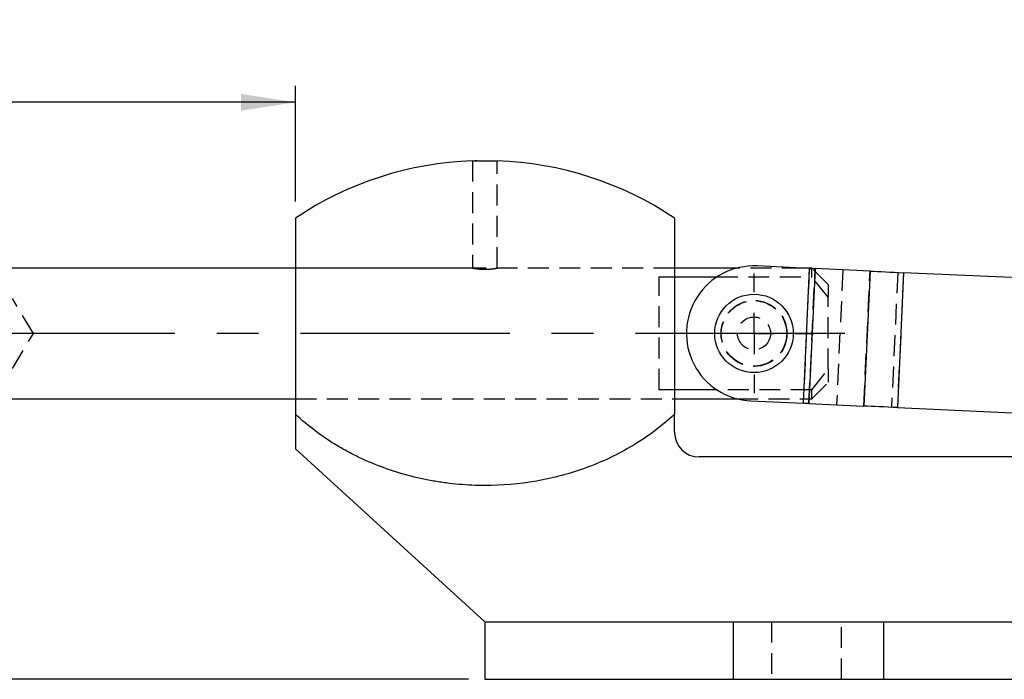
# Model space of a CAD drawing. Extents: x 76 to 781, y 22 to 547.
# Tile 13 of 19: x 194 to 314, y 404 to 484. Entities that reach past the tile are written whole.
import ezdxf

# ---------------------------------------------------------------- set-up
doc = ezdxf.new("R2010")
doc.units = 0
doc.header["$LTSCALE"] = 2
doc.linetypes.add('CENTERX2', pattern=[20.32, 12.7, -2.54, 2.54, -2.54])
doc.linetypes.add('HIDDEN', pattern=[1.905, 1.27, -0.635])
doc.layers.get('0').update_dxf_attribs({"linetype": 'CONTINUOUS'})
doc.styles.add('SLDTEXTSTYLE0', font='TXT', dxfattribs={"width": 0.75})
doc.dimstyles.new('SLDDIMSTYLE0', dxfattribs={"dimtxt": 7, "dimasz": 6.604, "dimexe": 0, "dimexo": 0.0625, "dimgap": 1.75, "dimtad": 1, "dimdec": 3, "dimrnd": 1e-09, "dimzin": 12, "dimtxsty": 'SLDTEXTSTYLE0', "dimsah": 1, "dimcen": 0.09, "dimazin": 3, "dimtfac": 1, "dimtdec": 3, "dimtofl": 0, "dimtmove": 0, "dimatfit": 3, "dimtolj": 1, "dimtzin": 12})
doc.dimstyles.new('SLDDIMSTYLE1', dxfattribs={"dimtxt": 7, "dimasz": 6.604, "dimexe": 0, "dimexo": 0.0625, "dimgap": 1.75, "dimtad": 1, "dimdec": 0, "dimrnd": 1e-09, "dimzin": 12, "dimtxsty": 'SLDTEXTSTYLE0', "dimsah": 1, "dimcen": 0.09, "dimazin": 3, "dimtfac": 1, "dimtdec": 0, "dimtofl": 0, "dimtmove": 0, "dimatfit": 3, "dimtolj": 1, "dimtzin": 12})

# ---------------------------------------------------------------- blocks, each defined once
blk = doc.blocks.new('_D')
at = {"color": 179, "linetype": 'CONTINUOUS'}
for p, q in [((135.44, 445.98), (105.39, 445.98)), ((107.39, 403.98), (107.39, 445.98)), ((248.79, 403.98), (105.39, 403.98))]:
    blk.add_line(p, q, dxfattribs=at)
for points in [[(107.39, 445.98), (106.37, 439.37), (108.4, 439.37)], [(107.39, 403.98), (108.4, 410.58), (106.37, 410.58)]]:
    blk.add_solid(points, dxfattribs=at)
at = {"color": 179, "linetype": 'CONTINUOUS', "insert": (98.36, 418.15, 0.1), "char_height": 7, "attachment_point": 1, "rotation": 90, "style": 'SLDTEXTSTYLE0'}
blk.add_mtext('42', dxfattribs=at)
blk = doc.blocks.new('_D_1')
at = {"color": 179, "linetype": 'CONTINUOUS'}
for p, q in [((236.31, 534.66), (431.54, 534.66)), ((429.54, 403.98), (429.54, 534.66)), ((406.79, 403.98), (431.54, 403.98))]:
    blk.add_line(p, q, dxfattribs=at)
for points in [[(429.54, 534.66), (428.52, 528.06), (430.55, 528.06)], [(429.54, 403.98), (430.55, 410.58), (428.52, 410.58)]]:
    blk.add_solid(points, dxfattribs=at)
at = {"color": 179, "linetype": 'CONTINUOUS', "insert": (420.51, 457.91, 0.1), "char_height": 7, "attachment_point": 1, "rotation": 90, "style": 'SLDTEXTSTYLE0'}
blk.add_mtext('131', dxfattribs=at)
blk = doc.blocks.new('_D_2')
at = {"color": 179, "linetype": 'CONTINUOUS'}
for p, q in [((140.44, 454.91), (140.44, 476.04)), ((227.79, 461.98), (227.79, 476.04)), ((227.79, 474.04), (140.44, 474.04))]:
    blk.add_line(p, q, dxfattribs=at)
for points in [[(140.44, 474.04), (147.04, 473.02), (147.04, 475.06)], [(227.79, 474.04), (221.18, 475.06), (221.18, 473.02)]]:
    blk.add_solid(points, dxfattribs=at)
at = {"color": 179, "linetype": 'CONTINUOUS', "insert": (172.66, 483.06, 0.1), "char_height": 7, "attachment_point": 1, "style": 'SLDTEXTSTYLE0'}
blk.add_mtext('87', dxfattribs=at)
blk = doc.blocks.new('SW_CENTERMARKSYMBOL_2')
at = {"color": 0, "linetype": 'CONTINUOUS'}
for p, q in [((0, 5), (0, 7.2625)), ((0, 0), (0, 2.5)), ((-5, 0), (-7.2625, 0)), ((0, 0), (-2.5, 0)), ((0, 0), (0, -2.5)), ((0, 0), (2.5, 0)), ((5, 0), (7.2625, 0)), ((0, -5), (0, -7.2625))]:
    blk.add_line(p, q, dxfattribs=at)

msp = doc.modelspace()

# ---------------------------------------------------------------- linework, layer by layer
at = {"color": 7, "linetype": 'HIDDEN'}
for p, q in [((249.2856, 466.9475), (249.2856, 453.9122)), ((252.2856, 453.9095), (252.2856, 466.9475)), ((273.7856, 453.913), (227.7856, 453.913)), ((249.2897, 453.913), (227.7856, 453.913)), ((250.8784, 453.7729), (250.5419, 453.7757)), ((273.7856, 453.913), (252.2672, 453.913)), ((271.9356, 452.8314), (273.7856, 452.8314)), ((271.9356, 439.1195), (271.9356, 452.8314)), ((278.9371, 452.8314), (290.4356, 452.8314)), ((289.3462, 453.913), (281.3774, 453.913)), ((290.1452, 453.8763), (289.3937, 437.4935)), ((290.1, 437.4611), (290.8515, 453.8439)), ((290.4356, 452.8314), (290.4356, 453.863)), ((292.4356, 450.3634), (290.4356, 452.8314)), ((292.4356, 451.913), (290.4879, 453.8606)), ((294.2068, 453.69), (293.4553, 437.3072)), ((296.766, 437.1554), (297.5175, 453.5382)), ((300.8727, 453.3843), (300.1212, 437.0015)), ((301.5791, 453.3518), (300.8276, 436.9691)), ((292.4356, 451.913), (292.4356, 450.3634)), ((195.9892, 445.9755), (193.4356, 450.2255)), ((292.4356, 441.5875), (292.4356, 450.3634)), ((193.4356, 441.7255), (195.9892, 445.9755)), ((290.4356, 439.1195), (292.4356, 441.5875)), ((292.4356, 441.5875), (292.4356, 440.038)), ((290.4356, 438.038), (292.4356, 440.038)), ((273.7856, 439.1195), (271.9356, 439.1195)), ((290.4356, 439.1195), (278.9371, 439.1195)), ((290.4356, 438.038), (290.4356, 439.1195)), ((227.7856, 438.038), (273.7856, 438.038)), ((227.7856, 438.038), (273.7856, 438.038)), ((281.3774, 438.038), (290.4356, 438.038)), ((280.9149, 410.9755), (280.9149, 403.9755)), ((285.5356, 410.9755), (285.5356, 403.9755)), ((294.0356, 403.9755), (294.0356, 410.9755)), ((299.1397, 410.9755), (299.1397, 403.9755))]:
    msp.add_line(p, q, dxfattribs=at)
at = {"color": 7, "linetype": 'CONTINUOUS'}
for p, q in [((227.7856, 459.9755), (227.7856, 436.1775)), ((273.7856, 459.9755), (273.7856, 436.1775)), ((290.1452, 453.8763), (283.8113, 454.1669)), ((227.7856, 453.913), (141.4356, 453.913)), ((281.3774, 453.913), (273.7856, 453.913)), ((273.7856, 452.8314), (278.9371, 452.8314)), ((290.4356, 453.913), (289.3462, 453.913)), ((290.1452, 453.8763), (289.3937, 437.4935)), ((290.8515, 453.8439), (290.1, 437.4611)), ((290.4879, 453.8606), (290.4356, 453.913)), ((290.4356, 453.863), (290.4356, 453.913)), ((297.5175, 453.5382), (290.8515, 453.8439)), ((297.5175, 453.5382), (296.766, 437.1554)), ((301.5791, 453.3518), (300.8276, 436.9691)), ((338.7743, 451.6457), (301.5791, 453.3518)), ((278.9371, 439.1195), (273.7856, 439.1195)), ((141.4356, 438.038), (227.7856, 438.038)), ((273.7856, 438.038), (281.3774, 438.038)), ((283.0598, 437.7841), (289.3937, 437.4935)), ((290.1, 437.4611), (296.766, 437.1554)), ((227.7856, 436.1775), (227.7856, 431.9755)), ((273.7856, 433.9755), (273.7856, 436.1775)), ((300.8276, 436.9691), (338.0228, 435.2629)), ((227.7856, 431.9755), (250.7856, 410.9755)), ((384.7856, 430.9755), (276.7856, 430.9755)), ((250.7856, 410.9755), (250.7856, 403.9755)), ((250.7856, 410.9755), (280.9149, 410.9755)), ((280.9149, 410.9755), (280.9149, 403.9755)), ((280.9149, 410.9755), (299.1397, 410.9755)), ((299.1397, 410.9755), (299.1397, 403.9755)), ((299.1397, 410.9755), (380.4315, 410.9755)), ((250.7856, 403.9755), (280.9149, 403.9755)), ((280.9149, 403.9755), (299.1397, 403.9755)), ((299.1397, 403.9755), (380.4315, 403.9755))]:
    msp.add_line(p, q, dxfattribs=at)
at = {"color": 179, "linetype": 'CENTERX2'}
msp.add_line((294.4356, 445.9755), (137.4356, 445.9755), dxfattribs=at)
at = {"color": 7, "linetype": 'CONTINUOUS', "flags": 128}
for points in [[(290.1452, 453.8763), (290.2431, 453.8718), (290.34, 453.8674), (290.4351, 453.863), (290.5274, 453.8588), (290.6161, 453.8547), (290.7001, 453.8509), (290.7789, 453.8473), (290.8515, 453.8439)], [(297.5175, 453.5382), (297.9352, 453.519), (298.3879, 453.4982), (298.8714, 453.4761), (299.381, 453.4527), (299.9117, 453.4283), (300.4585, 453.4033), (301.0161, 453.3777), (301.5791, 453.3518)], [(290.1, 437.4611), (290.0274, 437.4645), (289.9487, 437.4681), (289.8646, 437.4719), (289.776, 437.476), (289.6837, 437.4802), (289.5886, 437.4846), (289.4916, 437.4891), (289.3937, 437.4935)], [(300.8276, 436.9691), (300.2646, 436.9949), (299.707, 437.0205), (299.1602, 437.0456), (298.6295, 437.0699), (298.1199, 437.0933), (297.6364, 437.1155), (297.1837, 437.1362), (296.766, 437.1554)]]:
    msp.add_lwpolyline(points, dxfattribs=at)
at = {"color": 7, "linetype": 'CONTINUOUS'}
msp.add_circle((283.4356, 445.9755), 4.7625, dxfattribs=at)
at = {"color": 7, "linetype": 'HIDDEN'}
for radius in [4, 3.9688, 2]:
    msp.add_circle((283.4356, 445.9755), radius, dxfattribs=at)
at = {"color": 7, "linetype": 'CONTINUOUS'}
for centre, radius, start, end in [((250.7856, 425.6898), 41.2857, 92.054823, 123.855026), ((250.7856, 425.6898), 41.2857, 56.144974, 87.945749), ((283.4356, 445.9755), 8.2, 87.373685, 267.373685), ((276.7856, 433.9755), 3, 180, 270)]:
    msp.add_arc(centre, radius, start, end, dxfattribs=at)
for points, knots in [([(249.3047, 466.9475), (249.3044, 466.9476), (249.3037, 466.9476), (249.495, 466.9411), (249.8316, 466.9319), (250.2824, 466.9239), (250.7882, 466.9208), (251.2937, 466.9239), (251.7435, 466.932), (252.0787, 466.9411), (252.2683, 466.9476), (252.2668, 466.9476), (252.2662, 466.9475)], [0, 0, 0, 0, 0.07087285, 0.1782393, 0.28564989, 0.39310779, 0.50054247, 0.60792025, 0.71529493, 0.82272716, 0.93018627, 1, 1, 1, 1]), ([(273.7856, 436.1775), (273.0208, 435.4444), (272.2172, 434.7679), (270.5459, 433.5086), (269.6779, 432.926), (267.883, 431.8468), (266.9539, 431.3492), (265.0476, 430.4424), (264.079, 430.037), (261.13, 428.9562), (259.1067, 428.4149), (254.9466, 427.6864), (252.8612, 427.5088), (249.7338, 427.5096), (248.691, 427.5546), (247.1262, 427.6905), (246.6045, 427.7472), (245.5609, 427.8838), (245.0379, 427.9639), (242.4457, 428.4197), (240.4316, 428.9598), (237.5002, 430.034), (236.5381, 430.4363), (235.1189, 431.1102), (234.6498, 431.3466), (233.72, 431.8439), (233.2592, 432.105), (231.9041, 432.9187), (231.0318, 433.5039), (229.3549, 434.767), (228.5501, 435.4447), (227.7856, 436.1775)], [0, 0, 0, 0, 0.0625, 0.0625, 0.125, 0.125, 0.1875, 0.1875, 0.25, 0.25, 0.375, 0.375, 0.5, 0.5, 0.5625, 0.5625, 0.59375, 0.59375, 0.625, 0.625, 0.75, 0.75, 0.8125, 0.8125, 0.84375, 0.84375, 0.875, 0.875, 0.9375, 0.9375, 1, 1, 1, 1])]:
    msp.add_open_spline(points, degree=3, knots=knots, dxfattribs=at)
at = {"color": 7, "linetype": 'HIDDEN'}
for points, knots in [([(249.8053, 466.9333), (249.7787, 466.9338), (249.6919, 466.9357), (249.637, 466.9374), (249.5991, 466.9386)], [0, 0, 0, 0, 0.30728022, 1, 1, 1, 1]), ([(249.2897, 453.9122), (249.3026, 453.9097), (249.329, 453.9046), (249.5702, 453.8621), (249.9378, 453.8125), (250.3673, 453.7759), (250.6613, 453.7717), (250.7856, 453.7699)], [0, 0, 0, 0, 0.20034282, 0.41142381, 0.62559307, 0.84167423, 1, 1, 1, 1]), ([(250.7856, 453.7699), (250.9525, 453.7732), (251.2862, 453.7796), (251.7331, 453.8245), (252.0707, 453.8735), (252.266, 453.9092), (252.2668, 453.9094), (252.2672, 453.9095)], [0, 0, 0, 0, 0.21221937, 0.42434377, 0.63886621, 0.8550156, 1, 1, 1, 1])]:
    msp.add_open_spline(points, degree=3, knots=knots, dxfattribs=at)

# ---------------------------------------------------------------- block references
at = {"color": 179, "linetype": 'CONTINUOUS'}
msp.add_blockref('SW_CENTERMARKSYMBOL_2', (283.4356, 445.9755), dxfattribs=at)

# ---------------------------------------------------------------- dimensions: what is measured, and where the dimension line sits
for base, p1, p2, dimstyle, picture, middle in [((429.5356, 534.6633), (404.7856, 403.9755), (234.315, 534.6633), 'SLDDIMSTYLE1', '_D_1', (429.5356, 468.5121)), ((107.385, 445.9755), (250.7856, 403.9755), (137.4356, 445.9755), 'SLDDIMSTYLE0', '_D', (107.385, 426.1685))]:
    dim = msp.add_linear_dim(base=base, p1=p1, p2=p2, angle=90, dimstyle=dimstyle, dxfattribs=at)
    dim.commit()
    dim.dimension.update_dxf_attribs({"geometry": picture, "text_midpoint": middle, "dimtype": 160})
dim = msp.add_linear_dim(base=(140.4356, 474.0398), p1=(227.7856, 459.9755), p2=(140.4356, 452.913), dimstyle='SLDDIMSTYLE1', dxfattribs=at)
dim.commit()
dim.dimension.update_dxf_attribs({"geometry": '_D_2', "text_midpoint": (180.6753, 474.0398), "dimtype": 160})

doc.saveas('drawing.dxf')
